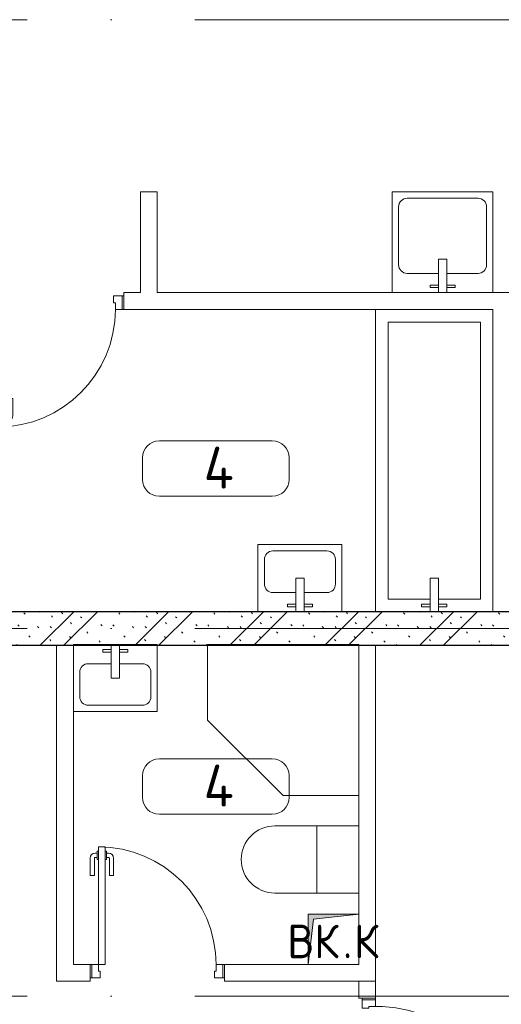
# Model space of a CAD drawing. Header units: millimetres. Extents: x -19737 to 100106, y -4436 to 96517.
# Tile 56 of 59: x 82191 to 85061, y 13213 to 19075. Entities that reach past the tile are written whole.
import ezdxf

# ---------------------------------------------------------------- set-up
doc = ezdxf.new("R2010")
doc.units = ezdxf.units.MM
doc.linetypes.add('ADSK_Линия сетки', pattern=[5000, 4000, -500, 0, -500])
for name, color, linetype, lineweight in [('A-____-NOTE-TEXT', 7, 'Continuous', 18), ('A-AREA-____-IDEN', 7, 'Continuous', 9), ('A-DOOR-____-MCUT', 7, 'Continuous', 9), ('A-DOOR-____-OTLN', 7, 'Continuous', 18), ('A-DOOR-FRAM-MCUT', 7, 'Continuous', 9), ('A-WALL-____-PATT', 7, 'Continuous', 40), ('I-WALL-____-MCUT', 7, 'Continuous', 40), ('I-WALL-____-OTLN', 7, 'Continuous', 18), ('M-EQPM-____-OTLN', 7, 'Continuous', 18), ('P-SANR-FIXT-OTLN', 7, 'Continuous', 18), ('S-GRID-____-OTLN', 7, 'Continuous', 9)]:
    doc.layers.add(name, color=color, linetype=linetype, lineweight=lineweight)
doc.styles.add('GOST Common', font='GOST_Common.ttf', dxfattribs={"height": 200})
doc.styles.add('GOST Common_2', font='GOST_Common.ttf', dxfattribs={"height": 250})

# ---------------------------------------------------------------- blocks, each defined once
blk = doc.blocks.new('АР_Дверь однопольная - 900х2100h_800__Глухая_Межкомнатные апарт_тип_эт-1271699-02_К4')
at = {"layer": 'A-DOOR-____-MCUT', "color": 254, "lineweight": 15, "true_color": 0xcccccc}
for p, q in [((400, 850), (360, 850)), ((360, 850), (360, 50)), ((400, 50), (400, 850)), ((360, 50), (400, 50))]:
    blk.add_line(p, q, dxfattribs=at)
at = {"layer": 'A-DOOR-____-OTLN', "color": 254, "lineweight": 5, "true_color": 0xcccccc}
for p, q in [((352, 825), (352, 775)), ((360, 825), (352, 825)), ((400, 825), (408, 825)), ((408, 825), (408, 775)), ((310, 680), (310, 782.5)), ((335, 680), (335, 782.5)), ((352, 812.5), (340, 812.5)), ((352, 787.5), (340, 787.5)), ((352, 775), (360, 775)), ((408, 775), (400, 775)), ((408, 812.5), (420, 812.5)), ((408, 787.5), (420, 787.5)), ((425, 680), (425, 782.5)), ((450, 680), (450, 782.5)), ((335, 680), (310, 680)), ((425, 680), (450, 680))]:
    blk.add_line(p, q, dxfattribs=at)
at = {"layer": 'A-DOOR-____-OTLN', "color": 254, "lineweight": 13, "true_color": 0xcccccc}
blk.add_arc((400, 50), 800, 90, 180, dxfattribs=at)
at = {"layer": 'A-DOOR-____-OTLN', "color": 254, "lineweight": 5, "true_color": 0xcccccc}
for centre, radius, start, end in [((340, 782.5), 30, 90, 180), ((340, 782.5), 4.99, 90, 180), ((420, 782.5), 30, 0, 90), ((420, 782.5), 4.99, 0, 90)]:
    blk.add_arc(centre, radius, start, end, dxfattribs=at)
at = {"layer": 'A-DOOR-FRAM-MCUT', "color": 254, "lineweight": 15, "true_color": 0xcccccc}
for p, q in [((-440, 50), (-450, 50)), ((-400, 50), (-440, 50)), ((-440, 50), (-440, -30)), ((-400, 10), (-400, 50)), ((-390, 10), (-400, 10)), ((-390, -30), (-390, 10)), ((400, 10), (390, 10)), ((390, 10), (390, -30)), ((440, 50), (400, 50)), ((400, 50), (400, 10)), ((440, -30), (440, 50)), ((440, 50), (450, 50)), ((-440, -30), (-450, -30)), ((-440, -30), (-390, -30)), ((390, -30), (440, -30)), ((440, -30), (450, -30))]:
    blk.add_line(p, q, dxfattribs=at)
blk = doc.blocks.new('АР_Дверь однопольная - 800х2100h_700__Глухая_Су апарт_тип_эт-1271877-02_К4')
at = {"layer": 'A-DOOR-____-MCUT', "color": 254, "lineweight": 15, "true_color": 0xcccccc}
for p, q in [((-350, 750), (-350, 50)), ((-310, 750), (-350, 750)), ((-310, 50), (-310, 750)), ((-350, 50), (-310, 50))]:
    blk.add_line(p, q, dxfattribs=at)
at = {"layer": 'A-DOOR-____-OTLN', "color": 254, "lineweight": 5, "true_color": 0xcccccc}
for p, q in [((-358, 712.5), (-370, 712.5)), ((-358, 725), (-358, 675)), ((-350, 725), (-358, 725)), ((-310, 725), (-302, 725)), ((-302, 725), (-302, 675)), ((-302, 712.5), (-290, 712.5)), ((-400, 580), (-400, 682.5)), ((-375, 580), (-375, 682.5)), ((-358, 687.5), (-370, 687.5)), ((-358, 675), (-350, 675)), ((-302, 675), (-310, 675)), ((-302, 687.5), (-290, 687.5)), ((-285, 580), (-285, 682.5)), ((-260, 580), (-260, 682.5)), ((-375, 580), (-400, 580)), ((-285, 580), (-260, 580))]:
    blk.add_line(p, q, dxfattribs=at)
for centre, radius, start, end in [((-370, 682.5), 30, 90, 180), ((-290, 682.5), 30, 360, 90), ((-370, 682.5), 4.99, 90, 180), ((-290, 682.5), 4.99, 360, 90)]:
    blk.add_arc(centre, radius, start, end, dxfattribs=at)
at = {"layer": 'A-DOOR-____-OTLN', "color": 254, "lineweight": 13, "true_color": 0xcccccc}
blk.add_arc((-350, 50), 700, 360, 90, dxfattribs=at)
at = {"layer": 'A-DOOR-FRAM-MCUT', "color": 254, "lineweight": 15, "true_color": 0xcccccc}
for p, q in [((-390, 50), (-400, 50)), ((-350, 50), (-390, 50)), ((-390, 50), (-390, -30)), ((-350, 10), (-350, 50)), ((-340, 10), (-350, 10)), ((-340, -30), (-340, 10)), ((350, 10), (340, 10)), ((340, 10), (340, -30)), ((390, 50), (350, 50)), ((350, 50), (350, 10)), ((390, -30), (390, 50)), ((390, 50), (400, 50)), ((-390, -30), (-400, -30)), ((-390, -30), (-340, -30)), ((340, -30), (390, -30)), ((390, -30), (400, -30))]:
    blk.add_line(p, q, dxfattribs=at)
blk = doc.blocks.new('АР_Дверь однопольная - 800х2100h_700__Глухая_Су апарт_тип_эт-1272081-02_К4')
at = {"layer": 'A-DOOR-____-MCUT', "color": 254, "lineweight": 15, "true_color": 0xcccccc}
for p, q in [((350, 750), (310, 750)), ((310, 750), (310, 50)), ((350, 50), (350, 750)), ((310, 50), (350, 50))]:
    blk.add_line(p, q, dxfattribs=at)
at = {"layer": 'A-DOOR-____-OTLN', "color": 254, "lineweight": 5, "true_color": 0xcccccc}
for p, q in [((302, 712.5), (290, 712.5)), ((302, 725), (302, 675)), ((310, 725), (302, 725)), ((350, 725), (358, 725)), ((358, 725), (358, 675)), ((358, 712.5), (370, 712.5)), ((260, 580), (260, 682.5)), ((285, 580), (285, 682.5)), ((302, 687.5), (290, 687.5)), ((302, 675), (310, 675)), ((358, 675), (350, 675)), ((358, 687.5), (370, 687.5)), ((375, 580), (375, 682.5)), ((400, 580), (400, 682.5)), ((285, 580), (260, 580)), ((375, 580), (400, 580))]:
    blk.add_line(p, q, dxfattribs=at)
at = {"layer": 'A-DOOR-____-OTLN', "color": 254, "lineweight": 13, "true_color": 0xcccccc}
blk.add_arc((350, 50), 700, 90, 180, dxfattribs=at)
at = {"layer": 'A-DOOR-____-OTLN', "color": 254, "lineweight": 5, "true_color": 0xcccccc}
for centre, radius, start, end in [((290, 682.5), 30, 90, 180), ((370, 682.5), 30, 0, 90), ((290, 682.5), 4.99, 90, 180), ((370, 682.5), 4.99, 0, 90)]:
    blk.add_arc(centre, radius, start, end, dxfattribs=at)
at = {"layer": 'A-DOOR-FRAM-MCUT', "color": 254, "lineweight": 15, "true_color": 0xcccccc}
for p, q in [((-390, 50), (-400, 50)), ((-350, 50), (-390, 50)), ((-390, 50), (-390, -30)), ((-350, 10), (-350, 50)), ((-340, 10), (-350, 10)), ((-340, -30), (-340, 10)), ((350, 10), (340, 10)), ((340, 10), (340, -30)), ((390, 50), (350, 50)), ((350, 50), (350, 10)), ((390, -30), (390, 50)), ((390, 50), (400, 50)), ((-390, -30), (-400, -30)), ((-390, -30), (-340, -30)), ((340, -30), (390, -30)), ((390, -30), (400, -30))]:
    blk.add_line(p, q, dxfattribs=at)
blk = doc.blocks.new('АР_Канал вертикальный прямоугольный - ВК_К-6061323-02_К4')
at = {"layer": 'M-EQPM-____-OTLN', "lineweight": 13, "true_color": 0xe2e2e2}
blk.add_hatch(color=254, dxfattribs=at).paths.add_polyline_path([(-150, -150), (-120, 120), (150, 150), (-150, 150)])
at = {"layer": 'M-EQPM-____-OTLN', "color": 253, "lineweight": 13, "true_color": 0xaaaaaa}
for p, q in [((150, 150), (-150, 150)), ((-150, 150), (-150, -150)), ((150, 150), (-150, 150)), ((-150, 150), (-150, -150)), ((-150, -150), (-150, 150)), ((-150, 150), (150, 150)), ((-150, -150), (-120, 120)), ((-150, -150), (-120, 120)), ((-120, 120), (150, 150)), ((-120, 120), (150, 150)), ((150, -150), (150, 150)), ((150, 150), (150, -150)), ((-150, -150), (150, -150)), ((150, -150), (-150, -150))]:
    blk.add_line(p, q, dxfattribs=at)
blk = doc.blocks.new('A-PLU-Shower_Corner_2D - 900x900-927414-02_К4')
at = {"layer": 'P-SANR-FIXT-OTLN', "color": 253, "lineweight": 13, "true_color": 0xaaaaaa}
for p, q in [((-900, 0), (0, 0)), ((-900, -450), (-900, 0)), ((0, 0), (-900, 0)), ((-900, 0), (-900, -450)), ((0, 0), (0, -900)), ((0, -900), (0, 0)), ((-450, -900), (-900, -450)), ((-450, -900), (-900, -450)), ((0, -900), (-450, -900)), ((-450, -900), (0, -900))]:
    blk.add_line(p, q, dxfattribs=at)
blk = doc.blocks.new('A-PLU-Sink-2D - 400 x 500mm-926715-02_К4')
at = {"layer": 'P-SANR-FIXT-OTLN', "color": 253, "lineweight": 13, "true_color": 0xaaaaaa}
for p, q in [((-234.3, 197.7), (265.7, 197.7)), ((-234.3, -202.3), (-234.3, 197.7)), ((265.7, 197.7), (-234.3, 197.7)), ((-234.3, 197.7), (-234.3, -202.3)), ((265.7, 197.7), (265.7, -202.3)), ((265.7, -202.3), (265.7, 197.7)), ((-145.4, 159.6), (176.8, 159.6)), ((-196.2, -37.2), (-196.2, 108.8)), ((227.6, 108.8), (227.6, -37.2)), ((-9.3, -2.3), (-9.3, -202.3)), ((40.7, -2.3), (-9.3, -2.3)), ((40.7, -202.3), (40.7, -2.3)), ((-9.3, -88), (-145.4, -88)), ((176.8, -88), (40.7, -88)), ((-59.3, -172.3), (-59.3, -157.3)), ((-59.3, -157.3), (-9.3, -157.3)), ((-9.3, -172.3), (-59.3, -172.3)), ((90.7, -157.3), (40.7, -157.3)), ((40.7, -172.3), (90.7, -172.3)), ((90.7, -172.3), (90.7, -157.3)), ((265.7, -202.3), (-234.3, -202.3)), ((-234.3, -202.3), (265.7, -202.3))]:
    blk.add_line(p, q, dxfattribs=at)
for centre, start, end in [((-145.4, 108.8), 90, 180), ((176.8, 108.8), 360, 90), ((-145.4, -37.2), 180, 270), ((176.8, -37.2), 270, 0)]:
    blk.add_arc(centre, 50.8, start, end, dxfattribs=at)
blk = doc.blocks.new('A-PLU-toilet-2-2D - L600xW600xH900-V41-02_К4')
at = {"layer": 'P-SANR-FIXT-OTLN', "color": 253, "lineweight": 13, "true_color": 0xaaaaaa}
for p, q in [((-250, 400), (250, 400)), ((-250, 0), (-250, 400)), ((-250, 400), (250, 400)), ((-250, 0), (-250, 400)), ((0, 0), (0, 400)), ((250, 0), (-250, 0)), ((250, 0), (-250, 0))]:
    blk.add_line(p, q, dxfattribs=at)
blk.add_arc((250, 200), 200, 270, 90, dxfattribs=at)
blk.add_arc((250, 200), 200, 270, 90, dxfattribs=at)
blk = doc.blocks.new('A-PLU-Bath-2-2D - 700x1800-921273-02_К4')
at = {"layer": 'P-SANR-FIXT-OTLN', "color": 253, "lineweight": 13, "true_color": 0xaaaaaa}
for p, q in [((-900, 350), (-900, -350)), ((900, 350), (-900, 350)), ((-900, -350), (-900, 350)), ((-900, 350), (900, 350)), ((900, -350), (900, 350)), ((900, 350), (900, -350)), ((-825, 25), (-825, 275)), ((-825, 275), (825, 275)), ((825, 275), (825, -275)), ((-870, 75), (-855, 75)), ((-870, 25), (-870, 75)), ((-855, 75), (-855, 25)), ((-900, 25), (-700, 25)), ((-700, 25), (-700, -25)), ((-700, -25), (-900, -25)), ((-870, -25), (-870, -75)), ((-855, -75), (-855, -25)), ((-825, -275), (-825, -25)), ((-870, -75), (-855, -75)), ((825, -275), (-825, -275)), ((-900, -350), (900, -350)), ((900, -350), (-900, -350))]:
    blk.add_line(p, q, dxfattribs=at)
blk = doc.blocks.new('A-PLU-Sink-2D - 400 x 500mm-923454-02_К4')
at = {"layer": 'P-SANR-FIXT-OTLN', "color": 253, "lineweight": 13, "true_color": 0xaaaaaa}
for p, q in [((265.7, 202.3), (-234.3, 202.3)), ((-234.3, 202.3), (-234.3, -197.7)), ((-234.3, -197.7), (-234.3, 202.3)), ((-234.3, 202.3), (265.7, 202.3)), ((-9.3, 2.3), (-9.3, 202.3)), ((40.7, 202.3), (40.7, 2.3)), ((265.7, -197.7), (265.7, 202.3)), ((265.7, 202.3), (265.7, -197.7)), ((-59.3, 172.3), (-59.3, 157.3)), ((-9.3, 172.3), (-59.3, 172.3)), ((-59.3, 157.3), (-9.3, 157.3)), ((40.7, 172.3), (90.7, 172.3)), ((90.7, 157.3), (40.7, 157.3)), ((90.7, 172.3), (90.7, 157.3)), ((-9.3, 88), (-145.4, 88)), ((176.8, 88), (40.7, 88)), ((-196.2, 37.2), (-196.2, -108.8)), ((40.7, 2.3), (-9.3, 2.3)), ((227.6, -108.8), (227.6, 37.2)), ((-145.4, -159.6), (176.8, -159.6)), ((-234.3, -197.7), (265.7, -197.7)), ((265.7, -197.7), (-234.3, -197.7))]:
    blk.add_line(p, q, dxfattribs=at)
for centre, start, end in [((-145.4, 37.2), 90, 180), ((176.8, 37.2), 360, 90), ((-145.4, -108.8), 180, 270), ((176.8, -108.8), 270, 0)]:
    blk.add_arc(centre, 50.8, start, end, dxfattribs=at)
blk = doc.blocks.new('A-PLU-Sink-2D - 600 x 600mm-929126-02_К4')
at = {"layer": 'P-SANR-FIXT-OTLN', "color": 253, "lineweight": 13, "true_color": 0xaaaaaa}
for p, q in [((-284.3, 297.7), (315.7, 297.7)), ((-284.3, -302.3), (-284.3, 297.7)), ((315.7, 297.7), (-284.3, 297.7)), ((-284.3, 297.7), (-284.3, -302.3)), ((315.7, 297.7), (315.7, -302.3)), ((315.7, -302.3), (315.7, 297.7)), ((-195.4, 259.6), (226.8, 259.6)), ((-246.2, -137.2), (-246.2, 208.8)), ((277.6, 208.8), (277.6, -137.2)), ((-9.3, -102.3), (-9.3, -302.3)), ((40.7, -102.3), (-9.3, -102.3)), ((40.7, -302.3), (40.7, -102.3)), ((-9.3, -188), (-195.4, -188)), ((226.8, -188), (40.7, -188)), ((-59.3, -272.3), (-59.3, -257.3)), ((-59.3, -257.3), (-9.3, -257.3)), ((-9.3, -272.3), (-59.3, -272.3)), ((90.7, -257.3), (40.7, -257.3)), ((40.7, -272.3), (90.7, -272.3)), ((90.7, -272.3), (90.7, -257.3)), ((315.7, -302.3), (-284.3, -302.3)), ((-284.3, -302.3), (315.7, -302.3))]:
    blk.add_line(p, q, dxfattribs=at)
for centre, start, end in [((-195.4, 208.8), 90, 180), ((226.8, 208.8), 360, 90), ((-195.4, -137.2), 180, 270), ((226.8, -137.2), 270, 0)]:
    blk.add_arc(centre, 50.8, start, end, dxfattribs=at)
blk = doc.blocks.new('Наметкина 10_РД_АР_К4_отсоединено_rvt-1-02_К4')
at = {"layer": 'A-WALL-____-PATT', "lineweight": 5, "true_color": 0xcccccc}
h = blk.add_hatch(dxfattribs=at)
h.set_pattern_fill('FP_19', color=254, style=0, pattern_type=2)
h.set_pattern_definition([(135, (300.56, 377.28), (-565.6854, 6e-14), [10, -790]), (135, (349.8, 474.73), (-565.6854, 6e-14), [10, -790]), (135, (423.93, 473.06), (-565.6854, 6e-14), [10, -790]), (135, (229.92, 447.9), (-565.6854, 6e-14), [10, -790]), (135, (155.08, 447.9), (-565.6854, 6e-14), [10, -790]), (135, (114.9, 369.03), (-565.6854, 6e-14), [10, -790]), (135, (132.43, 285.8), (-565.6854, 6e-14), [10, -790]), (135, (214.66, 322), (-565.6854, 6e-14), [10, -790]), (135, (198.16, 261.88), (-565.6854, 6e-14), [10, -790]), (135, (45.2, 272.9), (-565.6854, 6e-14), [10, -790]), (135, (42.32, 336.16), (-565.6854, 6e-14), [10, -790]), (135, (92.26, 192.24), (-565.6854, 6e-14), [10, -790]), (135, (7.07, 149.2), (-565.6854, 6e-14), [10, -790]), (135, (80.6, 95.1), (-565.6854, 6e-14), [10, -790]), (135, (79.53, 36.94), (-565.6854, 6e-14), [10, -790]), (135, (153.87, 74.56), (-565.6854, 6e-14), [10, -790]), (135, (228.35, 124.8), (-565.6854, 6e-14), [10, -790]), (135, (279.75, 180.4), (-565.6854, 6e-14), [10, -790]), (135, (282.9, 31.63), (-565.6854, 6e-14), [10, -790]), (135, (377.38, 53.45), (-565.6854, 6e-14), [10, -790]), (135, (352.28, 102.7), (-565.6854, 6e-14), [10, -790]), (135, (354.05, 0), (-565.6854, 6e-14), [10, -790]), (135, (553.23, 16.45), (-565.6854, 6e-14), [10, -790]), (135, (542.38, 63.45), (-565.6854, 6e-14), [10, -790]), (135, (536.58, 239.3), (-565.6854, 6e-14), [10, -790]), (135, (475.85, 203.9), (-565.6854, 6e-14), [10, -790]), (135, (475.85, 316.54), (-565.6854, 6e-14), [10, -790]), (135, (520.8, 408.7), (-565.6854, 6e-14), [10, -790]), (135, (551.1, 470.8), (-565.6854, 6e-14), [10, -790]), (135, (235.25, 537.93), (-565.6854, 6e-14), [10, -790]), (135, (407.25, 547.65), (-565.6854, 6e-14), [10, -790]), (135, (94.5, 558.6), (-565.6854, 6e-14), [10, -790]), (135, (46.4, 532.3), (-565.6854, 6e-14), [10, -790]), (135, (85.56, 465.04), (-565.6854, 6e-14), [10, -790]), (135, (355.53, 181.14), (-565.6854, 6e-14), [10, -790]), (135, (362.23, 243.6), (-565.6854, 6e-14), [10, -790]), (135, (413.45, 344.1), (-565.6854, 6e-14), [10, -790]), (135, (286.3, 273.25), (-565.6854, 6e-14), [10, -790]), (135, (423.02, 263.72), (-565.6854, 6e-14), [10, -790]), (135, (162.94, 190.2), (-565.6854, 6e-14), [10, -790]), (135, (470.25, 120.93), (-565.6854, 6e-14), [10, -790]), (135, (484.48, 9.78), (-565.6854, 6e-14), [10, -790]), (45, (0, 212.13), (-565.6854, 0), []), (45, (212.13, 0), (-565.6854, 0), []), (45, (353.55, 0), (-565.6854, 0), []), (45, (0, 353.55), (-565.6854, 0), [])])
h.paths.add_polyline_path([(107805.3, 15350), (107805.3, 15550), (99805.3, 15550), (99805.3, 15350), (102967.5, 15350)])
at = {"layer": 'I-WALL-____-MCUT', "color": 254, "lineweight": 30, "true_color": 0xcccccc}
for p, q in [((107805.3, 15550), (99805.3, 15550)), ((99805.3, 15350), (107805.3, 15350))]:
    blk.add_line(p, q, dxfattribs=at)
at = {"layer": 'I-WALL-____-OTLN', "color": 254, "lineweight": 13, "true_color": 0xcccccc}
for p, q in [((101505.3, 17450), (101505.3, 18050)), ((101605.3, 18050), (101505.3, 18050)), ((101605.3, 18050), (101605.3, 17450)), ((101405.3, 17450), (101505.3, 17450)), ((101405.3, 17450), (101405.3, 17350)), ((101605.3, 17450), (103605.3, 17450)), ((103705.3, 17450), (103605.3, 17450)), ((103605.3, 17350), (101405.3, 17350)), ((103605.3, 15550), (103605.3, 17350)), ((101005.3, 13450), (101005.3, 15350)), ((101105.3, 15350), (101105.3, 13450)), ((102805.3, 13450), (102805.3, 15350)), ((102905.3, 15350), (102905.3, 13450)), ((101005.3, 13450), (101005.3, 13350)), ((101105.3, 13450), (101205.3, 13450)), ((101205.3, 13350), (101205.3, 13450)), ((102005.3, 13450), (102805.3, 13450)), ((102005.3, 13450), (102005.3, 13350)), ((102905.3, 13350), (102905.3, 13450)), ((101205.3, 13350), (101005.3, 13350)), ((102905.3, 13350), (102005.3, 13350)), ((102805.3, 13250), (102805.3, 13350)), ((102905.3, 13350), (102805.3, 13350)), ((102905.3, 13350), (102905.3, 13250)), ((102805.3, 13250), (102905.3, 13250))]:
    blk.add_line(p, q, dxfattribs=at)
at = {"layer": 'A-DOOR-____-OTLN', "color": 254, "lineweight": 13, "true_color": 0xcccccc}
for name, p, rotation in [('АР_Дверь однопольная - 800х2100h_700__Глухая_Су апарт_тип_эт-1272081-02_К4', (101005.3, 17400), 180), ('АР_Дверь однопольная - 900х2100h_800__Глухая_Межкомнатные апарт_тип_эт-1271699-02_К4', (102855.3, 12800), 269.9999999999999)]:
    blk.add_blockref(name, p, dxfattribs=dict(at, rotation=rotation))
blk.add_blockref('АР_Дверь однопольная - 800х2100h_700__Глухая_Су апарт_тип_эт-1271877-02_К4', (101605.3, 13400), dxfattribs=at)
at = {"layer": 'M-EQPM-____-OTLN', "color": 253, "lineweight": 5, "true_color": 0xaaaaaa}
blk.add_blockref('АР_Канал вертикальный прямоугольный - ВК_К-6061323-02_К4', (102655.3, 13600), dxfattribs=at)
at = {"layer": 'P-SANR-FIXT-OTLN', "color": 253, "lineweight": 5, "true_color": 0xaaaaaa}
for name, p in [('A-PLU-Sink-2D - 600 x 600mm-929126-02_К4', (103289.6, 17752.4)), ('A-PLU-Shower_Corner_2D - 900x900-927414-02_К4', (102805.3, 15355))]:
    blk.add_blockref(name, p, dxfattribs=at)
for name, p, rotation in [('A-PLU-Bath-2-2D - 700x1800-921273-02_К4', (103255.3, 16450), 90.00000000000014), ('A-PLU-Sink-2D - 400 x 500mm-923454-02_К4', (102471, 15752.4), 180), ('A-PLU-Sink-2D - 400 x 500mm-926715-02_К4', (101371, 15152.7), 180), ('A-PLU-toilet-2-2D - L600xW600xH900-V41-02_К4', (102555.3, 14275), 180)]:
    blk.add_blockref(name, p, dxfattribs=dict(at, rotation=rotation))
at = {"layer": 'A-____-NOTE-TEXT', "color": 253, "lineweight": 5, "true_color": 0xaaaaaa, "char_height": 200, "attachment_point": 1, "style": 'GOST Common'}
for s, insert, width in [('ВК', (102380.1, 13687.2), 400.844), ('\\fGOST Common|b0|i0|c204|p34|;К', (102777, 13687.2), 192.405), ('\\fGOST Common|b0|i0|c204|p34|;.', (102710.8, 13687.2), 80.169)]:
    blk.add_mtext(s, dxfattribs=dict(at, insert=insert, width=width))
blk = doc.blocks.new('Марка помещения 2 - Марка помещения 2-1605974-02_К4')
at = {"layer": 'A-AREA-____-IDEN', "color": 253, "true_color": 0xaaaaaa}
for p, q in [((-1.797, 0.841), (1.569, 0.841)), ((-2.297, -0.309), (-2.297, 0.341)), ((2.069, 0.341), (2.069, -0.309)), ((1.569, -0.809), (-1.797, -0.809))]:
    blk.add_line(p, q, dxfattribs=at)
for centre, start, end in [((-1.797, 0.341), 90, 180), ((1.569, 0.341), 0, 90), ((-1.797, -0.309), 180, 270), ((1.569, -0.309), 270, 360)]:
    blk.add_arc(centre, 0.5, start, end, dxfattribs=at)

msp = doc.modelspace()

# ---------------------------------------------------------------- linework, layer by layer
at = {"layer": 'S-GRID-____-OTLN', "color": 253, "linetype": 'ADSK_Линия сетки', "true_color": 0xaaaaaa}
for p, q in [((92235.8, 19075), (62223, 19075)), ((92235.8, 15450), (63313.3, 15450)), ((92235.8, 13260), (63313.3, 13260))]:
    msp.add_line(p, q, dxfattribs=at)

# ---------------------------------------------------------------- block references
at = {"lineweight": 5}
msp.add_blockref('Наметкина 10_РД_АР_К4_отсоединено_rvt-1-02_К4', (-18594.1, 0), dxfattribs=at)
at = {"layer": 'A-AREA-____-IDEN', "color": 253, "true_color": 0xaaaaaa, "xscale": 199.9999999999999, "yscale": 199.9999999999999, "zscale": 199.9999999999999}
for p in [(83382.8, 16399), (83382.8, 14505.9)]:
    msp.add_blockref('Марка помещения 2 - Марка помещения 2-1605974-02_К4', p, dxfattribs=at)

# ---------------------------------------------------------------- texts
at = {"layer": 'A-AREA-____-IDEN', "color": 253, "true_color": 0xaaaaaa, "char_height": 250, "width": 240.506, "attachment_point": 1, "style": 'GOST Common_2'}
for insert in [(83287.3, 16532.8), (83287.3, 14639.7)]:
    msp.add_mtext('\\fGOST Common|b0|i0|c204|p34|;4', dxfattribs=dict(at, insert=insert))

doc.saveas('drawing.dxf')
